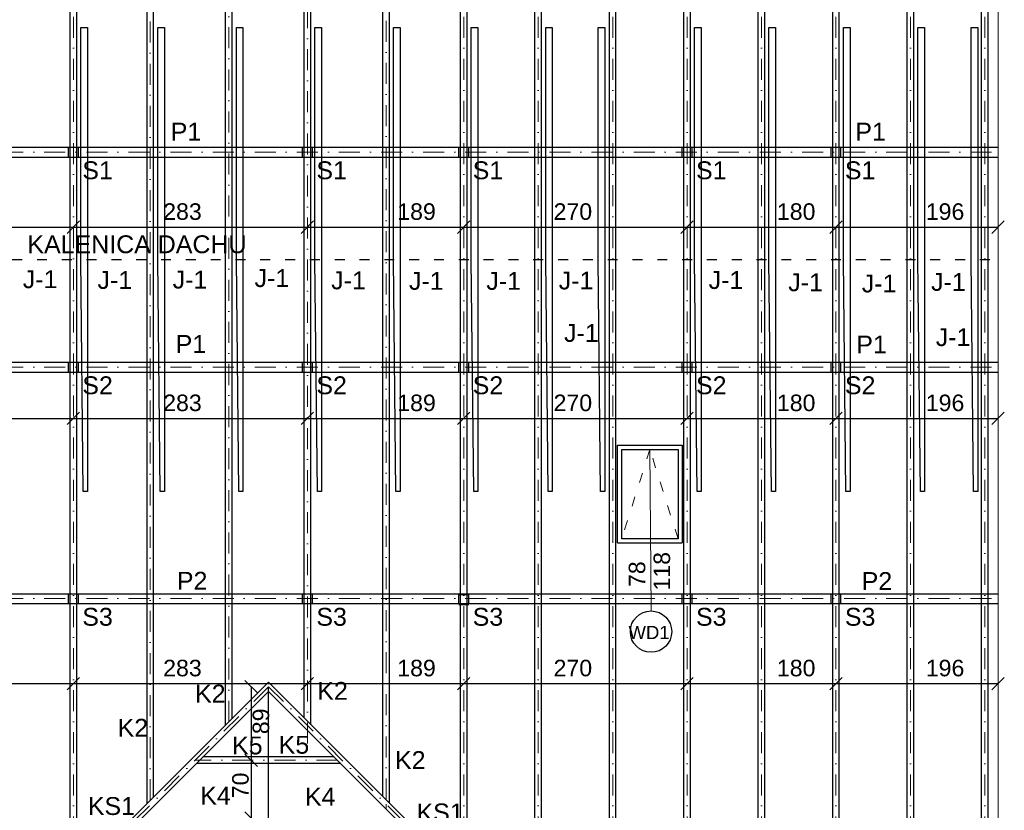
# Model space of a CAD drawing. Header units: millimetres. Extents: x 6528 to 149658, y 3342 to 12852.
# Tile 4 of 122: x 8128 to 9319, y 5584 to 6540. Entities that reach past the tile are written whole.
import ezdxf

# ---------------------------------------------------------------- set-up
doc = ezdxf.new("R2010")
doc.units = ezdxf.units.MM
doc.linetypes.add('ACAD_ISO03W100', pattern=[30, 12, -18])
doc.linetypes.add('DASHDOTX2', pattern=[50.8, 25.4, -12.7, 0, -12.7])
doc.layers.add('R-TAB', color=1, linetype='Continuous')
doc.styles.get("Standard").update_dxf_attribs({"font": 'arial.ttf'})
doc.dimstyles.new('ISO-25', dxfattribs={"dimtxt": 2.5, "dimasz": 2.5, "dimexe": 1.25, "dimexo": 0.625, "dimtad": 1, "dimtxsty": 'Standard', "dimcen": 2.5, "dimadec": 0, "dimazin": 0, "dimtfac": 1, "dimtmove": 0, "dimatfit": 3, "dimfxl": 1, "dimarcsym": 0})

# ---------------------------------------------------------------- blocks, each defined once
blk = doc.blocks.new('_Oblique')
at = {"color": 0, "linetype": 'ByBlock', "lineweight": -2}
blk.add_line((-0.5, -0.5), (0.5, 0.5), dxfattribs=at)
blk = doc.blocks.new('*D306')
at = {"color": 0, "lineweight": -2, "transparency": 16777216}
blk.add_line((8408.1, 5644.1), (8408.1, 5574.1), dxfattribs=at)
at = {"layer": 'Defpoints', "color": 0, "transparency": 16777216}
for p in [(8429.1, 5644.1), (8408.1, 5574.1), (8429.1, 5574.1)]:
    blk.add_point(p, dxfattribs=at)
at = {"color": 0, "lineweight": -2, "transparency": 16777216, "xscale": 15, "yscale": 15, "zscale": 15}
for p, rotation in [((8408.1, 5644.1), 90), ((8408.1, 5574.1), 270)]:
    blk.add_blockref('_Oblique', p, dxfattribs=dict(at, rotation=rotation))
at = {"color": 0, "lineweight": 20, "transparency": 16777216, "insert": (8395.2, 5613.7), "char_height": 20, "attachment_point": 5, "rotation": 90}
blk.add_mtext('70', dxfattribs=at)
blk = doc.blocks.new('*D307')
at = {"color": 0, "lineweight": -2, "transparency": 16777216}
blk.add_line((8408.1, 5733.1), (8408.1, 5644.1), dxfattribs=at)
at = {"layer": 'Defpoints', "color": 0, "transparency": 16777216}
for p in [(8429.1, 5733.1), (8408.1, 5644.1), (8429.1, 5644.1)]:
    blk.add_point(p, dxfattribs=at)
at = {"color": 0, "lineweight": -2, "transparency": 16777216, "xscale": 15, "yscale": 15, "zscale": 15}
for p, rotation in [((8408.1, 5733.1), 90), ((8408.1, 5644.1), 270)]:
    blk.add_blockref('_Oblique', p, dxfattribs=dict(at, rotation=rotation))
at = {"color": 0, "lineweight": 20, "transparency": 16777216, "insert": (8419.9, 5691.2), "char_height": 20, "attachment_point": 5, "rotation": 90}
blk.add_mtext('89', dxfattribs=at)
blk = doc.blocks.new('*D339')
at = {"color": 0, "lineweight": -2, "transparency": 16777216}
blk.add_line((7923.1, 6288.8), (8193.1, 6288.8), dxfattribs=at)
at = {"layer": 'Defpoints', "color": 0, "transparency": 16777216}
for p in [(7923.1, 6385.6), (8193.1, 6391.6), (8193.1, 6288.8)]:
    blk.add_point(p, dxfattribs=at)
at = {"color": 0, "lineweight": -2, "transparency": 16777216, "xscale": 15, "yscale": 15, "zscale": 15, "rotation": 180}
blk.add_blockref('_Oblique', (7923.1, 6288.8), dxfattribs=at)
at = {"color": 0, "lineweight": -2, "transparency": 16777216, "xscale": 15, "yscale": 15, "zscale": 15}
blk.add_blockref('_Oblique', (8193.1, 6288.8), dxfattribs=at)
at = {"color": 0, "lineweight": 20, "transparency": 16777216, "insert": (8055, 6307.5), "char_height": 20, "attachment_point": 5}
blk.add_mtext('270', dxfattribs=at)
blk = doc.blocks.new('*D340')
at = {"color": 0, "lineweight": -2, "transparency": 16777216}
blk.add_line((8193.1, 6288.8), (8476.1, 6288.8), dxfattribs=at)
at = {"layer": 'Defpoints', "color": 0, "transparency": 16777216}
for p in [(8193.1, 6385.6), (8476.1, 6391.6), (8476.1, 6288.8)]:
    blk.add_point(p, dxfattribs=at)
at = {"color": 0, "lineweight": -2, "transparency": 16777216, "xscale": 15, "yscale": 15, "zscale": 15, "rotation": 180}
blk.add_blockref('_Oblique', (8193.1, 6288.8), dxfattribs=at)
at = {"color": 0, "lineweight": -2, "transparency": 16777216, "xscale": 15, "yscale": 15, "zscale": 15}
blk.add_blockref('_Oblique', (8476.1, 6288.8), dxfattribs=at)
at = {"color": 0, "lineweight": 20, "transparency": 16777216, "insert": (8325, 6307.5), "char_height": 20, "attachment_point": 5}
blk.add_mtext('283', dxfattribs=at)
blk = doc.blocks.new('*D341')
at = {"color": 0, "lineweight": -2, "transparency": 16777216}
blk.add_line((8476.1, 6288.8), (8665.1, 6288.8), dxfattribs=at)
at = {"layer": 'Defpoints', "color": 0, "transparency": 16777216}
for p in [(8476.1, 6385.6), (8665.1, 6391.6), (8665.1, 6288.8)]:
    blk.add_point(p, dxfattribs=at)
at = {"color": 0, "lineweight": -2, "transparency": 16777216, "xscale": 15, "yscale": 15, "zscale": 15, "rotation": 180}
blk.add_blockref('_Oblique', (8476.1, 6288.8), dxfattribs=at)
at = {"color": 0, "lineweight": -2, "transparency": 16777216, "xscale": 15, "yscale": 15, "zscale": 15}
blk.add_blockref('_Oblique', (8665.1, 6288.8), dxfattribs=at)
at = {"color": 0, "lineweight": 20, "transparency": 16777216, "insert": (8608, 6307.5), "char_height": 20, "attachment_point": 5}
blk.add_mtext('189', dxfattribs=at)
blk = doc.blocks.new('*D342')
at = {"color": 0, "lineweight": -2, "transparency": 16777216}
blk.add_line((8665.1, 6288.8), (8935.1, 6288.8), dxfattribs=at)
at = {"layer": 'Defpoints', "color": 0, "transparency": 16777216}
for p in [(8665.1, 6385.6), (8935.1, 6391.6), (8935.1, 6288.8)]:
    blk.add_point(p, dxfattribs=at)
at = {"color": 0, "lineweight": -2, "transparency": 16777216, "xscale": 15, "yscale": 15, "zscale": 15, "rotation": 180}
blk.add_blockref('_Oblique', (8665.1, 6288.8), dxfattribs=at)
at = {"color": 0, "lineweight": -2, "transparency": 16777216, "xscale": 15, "yscale": 15, "zscale": 15}
blk.add_blockref('_Oblique', (8935.1, 6288.8), dxfattribs=at)
at = {"color": 0, "lineweight": 20, "transparency": 16777216, "insert": (8797, 6307.5), "char_height": 20, "attachment_point": 5}
blk.add_mtext('270', dxfattribs=at)
blk = doc.blocks.new('*D343')
at = {"color": 0, "lineweight": -2, "transparency": 16777216}
blk.add_line((8935.1, 6288.8), (9115.1, 6288.8), dxfattribs=at)
at = {"layer": 'Defpoints', "color": 0, "transparency": 16777216}
for p in [(8935.1, 6385.6), (9115.1, 6391.6), (9115.1, 6288.8)]:
    blk.add_point(p, dxfattribs=at)
at = {"color": 0, "lineweight": -2, "transparency": 16777216, "xscale": 15, "yscale": 15, "zscale": 15, "rotation": 180}
blk.add_blockref('_Oblique', (8935.1, 6288.8), dxfattribs=at)
at = {"color": 0, "lineweight": -2, "transparency": 16777216, "xscale": 15, "yscale": 15, "zscale": 15}
blk.add_blockref('_Oblique', (9115.1, 6288.8), dxfattribs=at)
at = {"color": 0, "lineweight": 20, "transparency": 16777216, "insert": (9067, 6307.5), "char_height": 20, "attachment_point": 5}
blk.add_mtext('180', dxfattribs=at)
blk = doc.blocks.new('*D344')
at = {"color": 0, "lineweight": -2, "transparency": 16777216}
blk.add_line((9115.1, 6288.8), (9311.1, 6288.8), dxfattribs=at)
at = {"layer": 'Defpoints', "color": 0, "transparency": 16777216}
for p in [(9115.1, 6385.6), (9311.1, 6385.6), (9311.1, 6288.8)]:
    blk.add_point(p, dxfattribs=at)
at = {"color": 0, "lineweight": -2, "transparency": 16777216, "xscale": 15, "yscale": 15, "zscale": 15, "rotation": 180}
blk.add_blockref('_Oblique', (9115.1, 6288.8), dxfattribs=at)
at = {"color": 0, "lineweight": -2, "transparency": 16777216, "xscale": 15, "yscale": 15, "zscale": 15}
blk.add_blockref('_Oblique', (9311.1, 6288.8), dxfattribs=at)
at = {"color": 0, "lineweight": 20, "transparency": 16777216, "insert": (9247, 6307.5), "char_height": 20, "attachment_point": 5}
blk.add_mtext('196', dxfattribs=at)
blk = doc.blocks.new('*D347')
at = {"color": 0, "lineweight": -2, "transparency": 16777216}
blk.add_line((7923.1, 6057.5), (8193.1, 6057.5), dxfattribs=at)
at = {"layer": 'Defpoints', "color": 0, "transparency": 16777216}
for p in [(8193.1, 6160.3), (7923.1, 6154.3), (8193.1, 6057.5)]:
    blk.add_point(p, dxfattribs=at)
at = {"color": 0, "lineweight": -2, "transparency": 16777216, "xscale": 15, "yscale": 15, "zscale": 15, "rotation": 180}
blk.add_blockref('_Oblique', (7923.1, 6057.5), dxfattribs=at)
at = {"color": 0, "lineweight": -2, "transparency": 16777216, "xscale": 15, "yscale": 15, "zscale": 15}
blk.add_blockref('_Oblique', (8193.1, 6057.5), dxfattribs=at)
at = {"color": 0, "lineweight": 20, "transparency": 16777216, "insert": (8055, 6076.2), "char_height": 20, "attachment_point": 5}
blk.add_mtext('270', dxfattribs=at)
blk = doc.blocks.new('*D348')
at = {"color": 0, "lineweight": -2, "transparency": 16777216}
blk.add_line((8193.1, 6057.5), (8476.1, 6057.5), dxfattribs=at)
at = {"layer": 'Defpoints', "color": 0, "transparency": 16777216}
for p in [(8476.1, 6160.3), (8193.1, 6154.3), (8476.1, 6057.5)]:
    blk.add_point(p, dxfattribs=at)
at = {"color": 0, "lineweight": -2, "transparency": 16777216, "xscale": 15, "yscale": 15, "zscale": 15, "rotation": 180}
blk.add_blockref('_Oblique', (8193.1, 6057.5), dxfattribs=at)
at = {"color": 0, "lineweight": -2, "transparency": 16777216, "xscale": 15, "yscale": 15, "zscale": 15}
blk.add_blockref('_Oblique', (8476.1, 6057.5), dxfattribs=at)
at = {"color": 0, "lineweight": 20, "transparency": 16777216, "insert": (8325, 6076.2), "char_height": 20, "attachment_point": 5}
blk.add_mtext('283', dxfattribs=at)
blk = doc.blocks.new('*D349')
at = {"color": 0, "lineweight": -2, "transparency": 16777216}
blk.add_line((8476.1, 6057.5), (8665.1, 6057.5), dxfattribs=at)
at = {"layer": 'Defpoints', "color": 0, "transparency": 16777216}
for p in [(8665.1, 6160.3), (8476.1, 6154.3), (8665.1, 6057.5)]:
    blk.add_point(p, dxfattribs=at)
at = {"color": 0, "lineweight": -2, "transparency": 16777216, "xscale": 15, "yscale": 15, "zscale": 15, "rotation": 180}
blk.add_blockref('_Oblique', (8476.1, 6057.5), dxfattribs=at)
at = {"color": 0, "lineweight": -2, "transparency": 16777216, "xscale": 15, "yscale": 15, "zscale": 15}
blk.add_blockref('_Oblique', (8665.1, 6057.5), dxfattribs=at)
at = {"color": 0, "lineweight": 20, "transparency": 16777216, "insert": (8608, 6076.2), "char_height": 20, "attachment_point": 5}
blk.add_mtext('189', dxfattribs=at)
blk = doc.blocks.new('*D350')
at = {"color": 0, "lineweight": -2, "transparency": 16777216}
blk.add_line((8665.1, 6057.5), (8935.1, 6057.5), dxfattribs=at)
at = {"layer": 'Defpoints', "color": 0, "transparency": 16777216}
for p in [(8935.1, 6160.3), (8665.1, 6154.3), (8935.1, 6057.5)]:
    blk.add_point(p, dxfattribs=at)
at = {"color": 0, "lineweight": -2, "transparency": 16777216, "xscale": 15, "yscale": 15, "zscale": 15, "rotation": 180}
blk.add_blockref('_Oblique', (8665.1, 6057.5), dxfattribs=at)
at = {"color": 0, "lineweight": -2, "transparency": 16777216, "xscale": 15, "yscale": 15, "zscale": 15}
blk.add_blockref('_Oblique', (8935.1, 6057.5), dxfattribs=at)
at = {"color": 0, "lineweight": 20, "transparency": 16777216, "insert": (8797, 6076.2), "char_height": 20, "attachment_point": 5}
blk.add_mtext('270', dxfattribs=at)
blk = doc.blocks.new('*D351')
at = {"color": 0, "lineweight": -2, "transparency": 16777216}
blk.add_line((8935.1, 6057.5), (9115.1, 6057.5), dxfattribs=at)
at = {"layer": 'Defpoints', "color": 0, "transparency": 16777216}
for p in [(9115.1, 6160.3), (8935.1, 6154.3), (9115.1, 6057.5)]:
    blk.add_point(p, dxfattribs=at)
at = {"color": 0, "lineweight": -2, "transparency": 16777216, "xscale": 15, "yscale": 15, "zscale": 15, "rotation": 180}
blk.add_blockref('_Oblique', (8935.1, 6057.5), dxfattribs=at)
at = {"color": 0, "lineweight": -2, "transparency": 16777216, "xscale": 15, "yscale": 15, "zscale": 15}
blk.add_blockref('_Oblique', (9115.1, 6057.5), dxfattribs=at)
at = {"color": 0, "lineweight": 20, "transparency": 16777216, "insert": (9067, 6076.2), "char_height": 20, "attachment_point": 5}
blk.add_mtext('180', dxfattribs=at)
blk = doc.blocks.new('*D352')
at = {"color": 0, "lineweight": -2, "transparency": 16777216}
blk.add_line((9115.1, 6057.5), (9311.1, 6057.5), dxfattribs=at)
at = {"layer": 'Defpoints', "color": 0, "transparency": 16777216}
for p in [(9115.1, 6154.3), (9311.1, 6154.3), (9311.1, 6057.5)]:
    blk.add_point(p, dxfattribs=at)
at = {"color": 0, "lineweight": -2, "transparency": 16777216, "xscale": 15, "yscale": 15, "zscale": 15, "rotation": 180}
blk.add_blockref('_Oblique', (9115.1, 6057.5), dxfattribs=at)
at = {"color": 0, "lineweight": -2, "transparency": 16777216, "xscale": 15, "yscale": 15, "zscale": 15}
blk.add_blockref('_Oblique', (9311.1, 6057.5), dxfattribs=at)
at = {"color": 0, "lineweight": 20, "transparency": 16777216, "insert": (9247, 6076.2), "char_height": 20, "attachment_point": 5}
blk.add_mtext('196', dxfattribs=at)
blk = doc.blocks.new('*D355')
at = {"color": 0, "lineweight": -2, "transparency": 16777216}
blk.add_line((7923.1, 5736.8), (8193.1, 5736.8), dxfattribs=at)
at = {"layer": 'Defpoints', "color": 0, "transparency": 16777216}
for p in [(7923.1, 5833.6), (8193.1, 5839.6), (8193.1, 5736.8)]:
    blk.add_point(p, dxfattribs=at)
at = {"color": 0, "lineweight": -2, "transparency": 16777216, "xscale": 15, "yscale": 15, "zscale": 15, "rotation": 180}
blk.add_blockref('_Oblique', (7923.1, 5736.8), dxfattribs=at)
at = {"color": 0, "lineweight": -2, "transparency": 16777216, "xscale": 15, "yscale": 15, "zscale": 15}
blk.add_blockref('_Oblique', (8193.1, 5736.8), dxfattribs=at)
at = {"color": 0, "lineweight": 20, "transparency": 16777216, "insert": (8055, 5755.5), "char_height": 20, "attachment_point": 5}
blk.add_mtext('270', dxfattribs=at)
blk = doc.blocks.new('*D356')
at = {"color": 0, "lineweight": -2, "transparency": 16777216}
blk.add_line((8193.1, 5736.8), (8476.1, 5736.8), dxfattribs=at)
at = {"layer": 'Defpoints', "color": 0, "transparency": 16777216}
for p in [(8193.1, 5833.6), (8476.1, 5839.6), (8476.1, 5736.8)]:
    blk.add_point(p, dxfattribs=at)
at = {"color": 0, "lineweight": -2, "transparency": 16777216, "xscale": 15, "yscale": 15, "zscale": 15, "rotation": 180}
blk.add_blockref('_Oblique', (8193.1, 5736.8), dxfattribs=at)
at = {"color": 0, "lineweight": -2, "transparency": 16777216, "xscale": 15, "yscale": 15, "zscale": 15}
blk.add_blockref('_Oblique', (8476.1, 5736.8), dxfattribs=at)
at = {"color": 0, "lineweight": 20, "transparency": 16777216, "insert": (8325, 5755.5), "char_height": 20, "attachment_point": 5}
blk.add_mtext('283', dxfattribs=at)
blk = doc.blocks.new('*D357')
at = {"color": 0, "lineweight": -2, "transparency": 16777216}
blk.add_line((8476.1, 5736.8), (8665.1, 5736.8), dxfattribs=at)
at = {"layer": 'Defpoints', "color": 0, "transparency": 16777216}
for p in [(8476.1, 5833.6), (8665.1, 5839.6), (8665.1, 5736.8)]:
    blk.add_point(p, dxfattribs=at)
at = {"color": 0, "lineweight": -2, "transparency": 16777216, "xscale": 15, "yscale": 15, "zscale": 15, "rotation": 180}
blk.add_blockref('_Oblique', (8476.1, 5736.8), dxfattribs=at)
at = {"color": 0, "lineweight": -2, "transparency": 16777216, "xscale": 15, "yscale": 15, "zscale": 15}
blk.add_blockref('_Oblique', (8665.1, 5736.8), dxfattribs=at)
at = {"color": 0, "lineweight": 20, "transparency": 16777216, "insert": (8608, 5755.5), "char_height": 20, "attachment_point": 5}
blk.add_mtext('189', dxfattribs=at)
blk = doc.blocks.new('*D358')
at = {"color": 0, "lineweight": -2, "transparency": 16777216}
blk.add_line((8665.1, 5736.8), (8935.1, 5736.8), dxfattribs=at)
at = {"layer": 'Defpoints', "color": 0, "transparency": 16777216}
for p in [(8665.1, 5833.6), (8935.1, 5839.6), (8935.1, 5736.8)]:
    blk.add_point(p, dxfattribs=at)
at = {"color": 0, "lineweight": -2, "transparency": 16777216, "xscale": 15, "yscale": 15, "zscale": 15, "rotation": 180}
blk.add_blockref('_Oblique', (8665.1, 5736.8), dxfattribs=at)
at = {"color": 0, "lineweight": -2, "transparency": 16777216, "xscale": 15, "yscale": 15, "zscale": 15}
blk.add_blockref('_Oblique', (8935.1, 5736.8), dxfattribs=at)
at = {"color": 0, "lineweight": 20, "transparency": 16777216, "insert": (8797, 5755.5), "char_height": 20, "attachment_point": 5}
blk.add_mtext('270', dxfattribs=at)
blk = doc.blocks.new('*D359')
at = {"color": 0, "lineweight": -2, "transparency": 16777216}
blk.add_line((8935.1, 5736.8), (9115.1, 5736.8), dxfattribs=at)
at = {"layer": 'Defpoints', "color": 0, "transparency": 16777216}
for p in [(8935.1, 5833.6), (9115.1, 5839.6), (9115.1, 5736.8)]:
    blk.add_point(p, dxfattribs=at)
at = {"color": 0, "lineweight": -2, "transparency": 16777216, "xscale": 15, "yscale": 15, "zscale": 15, "rotation": 180}
blk.add_blockref('_Oblique', (8935.1, 5736.8), dxfattribs=at)
at = {"color": 0, "lineweight": -2, "transparency": 16777216, "xscale": 15, "yscale": 15, "zscale": 15}
blk.add_blockref('_Oblique', (9115.1, 5736.8), dxfattribs=at)
at = {"color": 0, "lineweight": 20, "transparency": 16777216, "insert": (9067, 5755.5), "char_height": 20, "attachment_point": 5}
blk.add_mtext('180', dxfattribs=at)
blk = doc.blocks.new('*D360')
at = {"color": 0, "lineweight": -2, "transparency": 16777216}
blk.add_line((9115.1, 5736.8), (9311.1, 5736.8), dxfattribs=at)
at = {"layer": 'Defpoints', "color": 0, "transparency": 16777216}
for p in [(9115.1, 5833.6), (9311.1, 5833.6), (9311.1, 5736.8)]:
    blk.add_point(p, dxfattribs=at)
at = {"color": 0, "lineweight": -2, "transparency": 16777216, "xscale": 15, "yscale": 15, "zscale": 15, "rotation": 180}
blk.add_blockref('_Oblique', (9115.1, 5736.8), dxfattribs=at)
at = {"color": 0, "lineweight": -2, "transparency": 16777216, "xscale": 15, "yscale": 15, "zscale": 15}
blk.add_blockref('_Oblique', (9311.1, 5736.8), dxfattribs=at)
at = {"color": 0, "lineweight": 20, "transparency": 16777216, "insert": (9247, 5755.5), "char_height": 20, "attachment_point": 5}
blk.add_mtext('196', dxfattribs=at)

msp = doc.modelspace()

# ---------------------------------------------------------------- linework, layer by layer
at = {"lineweight": 30}
for p, q in [((8189.133, 5398.059), (8189.133, 7101.059)), ((8197.133, 5398.059), (8197.133, 7101.059)), ((8282.133, 5591.716), (8282.133, 7101.059)), ((8290.133, 5599.716), (8290.133, 7101.059)), ((8377.133, 5686.716), (8377.133, 7101.059)), ((8385.133, 5694.716), (8385.133, 7101.059)), ((8472.133, 5695.716), (8472.133, 7101.059)), ((8480.133, 5687.716), (8480.133, 7101.059)), ((8567.133, 5600.716), (8567.133, 7101.059)), ((8575.133, 5592.716), (8575.133, 7101.059)), ((8661.133, 5398.059), (8661.133, 7101.059)), ((8669.133, 5398.059), (8669.133, 7101.059)), ((8751.133, 5398.059), (8751.133, 7101.059)), ((8759.133, 5398.059), (8759.133, 7101.059)), ((8841.133, 5398.059), (8841.133, 7101.059)), ((8849.133, 5398.059), (8849.133, 7101.059)), ((8931.133, 5398.059), (8931.133, 7101.059)), ((8939.133, 5398.059), (8939.133, 7101.059)), ((9021.133, 5398.059), (9021.133, 7101.059)), ((9029.133, 5398.059), (9029.133, 7101.059)), ((9111.133, 5398.059), (9111.133, 7101.059)), ((9119.133, 5398.059), (9119.133, 7101.059)), ((9201.133, 5398.059), (9201.133, 7101.059)), ((9209.133, 5398.059), (9209.133, 7101.059)), ((9291.133, 5398.059), (9291.133, 7101.059)), ((9299.133, 5398.059), (9299.133, 7101.059)), ((8202.133, 6249.559), (8202.133, 6530.059)), ((8202.133, 6530.059), (8210.133, 6530.059)), ((8210.133, 6530.059), (8210.133, 5969.059)), ((8295.133, 6249.559), (8295.133, 6530.059)), ((8295.133, 6530.059), (8303.133, 6530.059)), ((8303.133, 6530.059), (8303.133, 5969.059)), ((8390.133, 6249.559), (8390.133, 6530.059)), ((8390.133, 6530.059), (8398.133, 6530.059)), ((8398.133, 6530.059), (8398.133, 5969.059)), ((8485.133, 6249.559), (8485.133, 6530.059)), ((8485.133, 6530.059), (8493.133, 6530.059)), ((8493.133, 6530.059), (8493.133, 5969.059)), ((8580.133, 6249.559), (8580.133, 6530.059)), ((8580.133, 6530.059), (8588.133, 6530.059)), ((8588.133, 6530.059), (8588.133, 5969.059)), ((8674.133, 6249.559), (8674.133, 6530.059)), ((8674.133, 6530.059), (8682.133, 6530.059)), ((8682.133, 6530.059), (8682.133, 5969.059)), ((8764.133, 6249.559), (8764.133, 6530.059)), ((8764.133, 6530.059), (8772.133, 6530.059)), ((8772.133, 6530.059), (8772.133, 5969.059)), ((8827.508, 6249.559), (8827.508, 6530.059)), ((8827.508, 6530.059), (8835.508, 6530.059)), ((8835.508, 6530.059), (8835.508, 5969.059)), ((8944.133, 6249.559), (8944.133, 6530.059)), ((8944.133, 6530.059), (8952.133, 6530.059)), ((8952.133, 6530.059), (8952.133, 5969.059)), ((9034.133, 6249.559), (9034.133, 6530.059)), ((9034.133, 6530.059), (9042.133, 6530.059)), ((9042.133, 6530.059), (9042.133, 5969.059)), ((9124.133, 6249.559), (9124.133, 6530.059)), ((9124.133, 6530.059), (9132.133, 6530.059)), ((9132.133, 6530.059), (9132.133, 5969.059)), ((9214.133, 6249.559), (9214.133, 6530.059)), ((9214.133, 6530.059), (9222.133, 6530.059)), ((9222.133, 6530.059), (9222.133, 5969.059)), ((9278.424, 6249.559), (9278.424, 6530.059)), ((9278.424, 6530.059), (9286.424, 6530.059)), ((9286.424, 6530.059), (9286.424, 5969.059)), ((7547.133, 6385.559), (9311.133, 6385.559)), ((8187.133, 6373.559), (8187.133, 6385.559)), ((8199.133, 6373.559), (8199.133, 6385.559)), ((8470.133, 6373.559), (8470.133, 6385.559)), ((8482.133, 6373.559), (8482.133, 6385.559)), ((8659.133, 6373.559), (8659.133, 6385.559)), ((8671.133, 6373.559), (8671.133, 6385.559)), ((8929.133, 6373.559), (8929.133, 6385.559)), ((8941.133, 6373.559), (8941.133, 6385.559)), ((9109.133, 6373.559), (9109.133, 6385.559)), ((9121.133, 6373.559), (9121.133, 6385.559)), ((7547.133, 6373.559), (9311.133, 6373.559)), ((8205.133, 5969.059), (8202.133, 6249.559)), ((8298.133, 5969.059), (8295.133, 6249.559)), ((8393.133, 5969.059), (8390.133, 6249.559)), ((8488.133, 5969.059), (8485.133, 6249.559)), ((8583.133, 5969.059), (8580.133, 6249.559)), ((8677.133, 5969.059), (8674.133, 6249.559)), ((8767.133, 5969.059), (8764.133, 6249.559)), ((8830.508, 5969.059), (8827.508, 6249.559)), ((8947.133, 5969.059), (8944.133, 6249.559)), ((9037.133, 5969.059), (9034.133, 6249.559)), ((9127.133, 5969.059), (9124.133, 6249.559)), ((9217.133, 5969.059), (9214.133, 6249.559)), ((9281.424, 5969.059), (9278.424, 6249.559)), ((7547.133, 6125.559), (9311.133, 6125.559)), ((8187.133, 6113.559), (8187.133, 6125.559)), ((8199.133, 6113.559), (8199.133, 6125.559)), ((8470.133, 6113.559), (8470.133, 6125.559)), ((8482.133, 6113.559), (8482.133, 6125.559)), ((8659.133, 6113.559), (8659.133, 6125.559)), ((8671.133, 6113.559), (8671.133, 6125.559)), ((8929.133, 6113.559), (8929.133, 6125.559)), ((8941.133, 6113.559), (8941.133, 6125.559)), ((9109.133, 6113.559), (9109.133, 6125.559)), ((9121.133, 6113.559), (9121.133, 6125.559)), ((7547.133, 6113.559), (9311.133, 6113.559)), ((8851.133, 6025.059), (8929.133, 6025.059)), ((8851.133, 5907.059), (8851.133, 6025.059)), ((8929.133, 6025.059), (8929.133, 5907.059)), ((8856.133, 6020.059), (8924.133, 6020.059)), ((8856.133, 5912.059), (8856.133, 6020.059)), ((8924.133, 6020.059), (8924.133, 5912.059)), ((8210.133, 5969.059), (8205.133, 5969.059)), ((8303.133, 5969.059), (8298.133, 5969.059)), ((8398.133, 5969.059), (8393.133, 5969.059)), ((8493.133, 5969.059), (8488.133, 5969.059)), ((8588.133, 5969.059), (8583.133, 5969.059)), ((8682.133, 5969.059), (8677.133, 5969.059)), ((8772.133, 5969.059), (8767.133, 5969.059)), ((8835.508, 5969.059), (8830.508, 5969.059)), ((8952.133, 5969.059), (8947.133, 5969.059)), ((9042.133, 5969.059), (9037.133, 5969.059)), ((9132.133, 5969.059), (9127.133, 5969.059)), ((9222.133, 5969.059), (9217.133, 5969.059)), ((9286.424, 5969.059), (9281.424, 5969.059)), ((8851.133, 5907.059), (8929.133, 5907.059)), ((8924.133, 5912.059), (8856.133, 5912.059)), ((7547.133, 5845.559), (9311.133, 5845.559)), ((8187.133, 5833.559), (8187.133, 5845.559)), ((8199.133, 5833.559), (8199.133, 5845.559)), ((8470.133, 5833.559), (8470.133, 5845.559)), ((8482.133, 5833.559), (8482.133, 5845.559)), ((8659.133, 5833.559), (8659.133, 5845.559)), ((8671.133, 5833.559), (8671.133, 5845.559)), ((8929.133, 5833.559), (8929.133, 5845.559)), ((8941.133, 5833.559), (8941.133, 5845.559)), ((9109.133, 5833.559), (9109.133, 5845.559)), ((9121.133, 5833.559), (9121.133, 5845.559)), ((7547.133, 5833.559), (9311.133, 5833.559)), ((8671.133, 5844.059), (8659.133, 5844.059)), ((8671.133, 5832.059), (8659.133, 5832.059)), ((8429.133, 5738.716), (8138.476, 5448.059)), ((8429.133, 5738.716), (8719.79, 5448.059)), ((8429.133, 5727.402), (8149.79, 5448.059)), ((8429.133, 5508.059), (8429.133, 5733.059)), ((8429.133, 5727.402), (8708.476, 5448.059)), ((8508.476, 5648.059), (8349.79, 5648.059)), ((8516.476, 5640.059), (8341.79, 5640.059))]:
    msp.add_line(p, q, dxfattribs=at)
at = {"linetype": 'DASHDOTX2', "lineweight": 0}
for p, q in [((8193.133, 5398.059), (8193.133, 7101.059)), ((8286.133, 5595.716), (8286.133, 7101.059)), ((8381.133, 5690.716), (8381.133, 7101.059)), ((8476.133, 5664.216), (8476.133, 7101.059)), ((8571.133, 5596.716), (8571.133, 7101.059)), ((8665.133, 5398.059), (8665.133, 7101.059)), ((8755.133, 5398.059), (8755.133, 7101.059)), ((8845.133, 5398.059), (8845.133, 7101.059)), ((8935.133, 5398.059), (8935.133, 7101.059)), ((9025.133, 5398.059), (9025.133, 7101.059)), ((9115.133, 5398.059), (9115.133, 7101.059)), ((9205.133, 5398.059), (9205.133, 7101.059)), ((9295.133, 5398.059), (9295.133, 7101.059)), ((7547.133, 6379.559), (9311.133, 6379.559)), ((7547.133, 6379.559), (9311.133, 6379.559)), ((7547.133, 6119.559), (9311.133, 6119.559)), ((7547.133, 5839.559), (9311.133, 5839.559)), ((7547.133, 5839.559), (9311.133, 5839.559)), ((8512.476, 5644.059), (8340.133, 5644.059)), ((8571.133, 5585.402), (8571.133, 5591.059))]:
    msp.add_line(p, q, dxfattribs=at)
at = {"lineweight": 20}
for p, q in [((9311.133, 6991.059), (9311.133, 6441.059)), ((9311.133, 6441.059), (9311.133, 6113.059)), ((8890.133, 6020.059), (8891.537, 5824.663)), ((9311.133, 5953.059), (9311.133, 5851.059)), ((9311.133, 5851.059), (9311.133, 5551.059))]:
    msp.add_line(p, q, dxfattribs=at)
at = {"lineweight": 0}
for p, q in [((9311.133, 5508.059), (9311.133, 6991.059)), ((8849.133, 6113.559), (8931.133, 6113.559))]:
    msp.add_line(p, q, dxfattribs=at)
at = {"linetype": 'ACAD_ISO03W100', "lineweight": 30}
for p, q in [((7549.133, 6249.559), (9311.133, 6249.559)), ((8429.133, 5508.059), (8429.133, 5733.059))]:
    msp.add_line(p, q, dxfattribs=at)
at = {"linetype": 'Continuous', "lineweight": 20}
msp.add_line((9311.133, 6113.059), (9311.133, 5953.059), dxfattribs=at)
at = {"linetype": 'ACAD_ISO03W100', "lineweight": 20}
for p, q in [((8890.133, 6020.059), (8856.133, 5912.059)), ((8924.133, 5912.059), (8890.133, 6020.059))]:
    msp.add_line(p, q, dxfattribs=at)
at = {"linetype": 'DASHDOTX2', "lineweight": 20}
for q in [(8144.133, 5448.059), (8714.133, 5448.059)]:
    msp.add_line((8429.133, 5733.059), q, dxfattribs=at)
msp.add_circle((8891.537, 5799.663), 25)

# ---------------------------------------------------------------- texts
at = {"lineweight": 20, "char_height": 20, "attachment_point": 1, "rotation": 90}
for s, insert in [('118', (8894.544, 5849.375)), ('\\pt0;78', (8864.534, 5853.63))]:
    msp.add_mtext_dynamic_manual_height_columns(s, width=37.21157, gutter_width=12.5, heights=[0], dxfattribs=dict(at, insert=insert))
at = {"insert": (8913.969, 5806.675), "char_height": 16, "attachment_point": 3}
msp.add_mtext_dynamic_manual_height_columns('WD1', width=68.36029, gutter_width=12.5, heights=[0], dxfattribs=at)
at = {"layer": 'R-TAB', "color": 0, "ltscale": 24, "char_height": 21.6, "width": 490.72064, "attachment_point": 1}
for s, insert in [('P1', (8310.844, 6415.164)), ('P1', (9138.505, 6415.109)), ('S1', (8203.904, 6368.381)), ('S1', (8486.904, 6368.381)), ('S1', (8675.904, 6368.381)), ('S1', (8945.904, 6368.381)), ('S1', (9125.904, 6368.381)), ('KALENICA DACHU', (8137.533, 6278.91)), ('J-1', (8412.16, 6238.016)), ('J-1', (8131.961, 6236.641)), ('J-1', (8222.303, 6235.724)), ('J-1', (8313.104, 6236.183)), ('J-1', (8504.795, 6235.266)), ('J-1', (8598.852, 6234.63)), ('J-1', (8692.391, 6234.63)), ('J-1', (8779.91, 6235.092)), ('J-1', (8961.127, 6235.674)), ('J-1', (9057.397, 6232.919)), ('J-1', (9146.344, 6231.508)), ('J-1', (9230.115, 6233.389)), ('J-1', (8786.393, 6171.694)), ('J-1', (9235.762, 6166.605)), ('P1', (8316.829, 6158.362)), ('P1', (9139.678, 6157.698)), ('S2', (8203.904, 6108.381)), ('S2', (8486.904, 6108.381)), ('S2', (8675.904, 6108.381)), ('S2', (8945.904, 6108.381)), ('S2', (9125.904, 6108.381)), ('P2', (8318.246, 5871.979)), ('P2', (9146.191, 5871.638)), ('S3', (8203.904, 5828.381)), ('S3', (8486.904, 5828.381)), ('S3', (8675.904, 5828.381)), ('S3', (8945.904, 5828.381)), ('S3', (9125.904, 5828.381)), ('K2', (8487.971, 5738.791)), ('K2', (8340.231, 5735.498)), ('K2', (8246.648, 5694.2)), ('K5', (8384.956, 5672.797)), ('K5', (8441.339, 5673.622)), ('K2', (8582, 5655.122)), ('K4', (8346.433, 5612.186)), ('K4', (8473.046, 5610.894)), ('KS1', (8210.575, 5599.555)), ('KS1', (8607.934, 5591.809))]:
    msp.add_mtext(s, dxfattribs=dict(at, insert=insert))

# ---------------------------------------------------------------- dimensions: what is measured, and where the dimension line sits
at = {"lineweight": 20}
for base, p1, p2, picture, middle in [((8193.133, 6288.827), (7923.133, 6385.559), (8193.133, 6391.559), '*D339', (8054.986, 6307.501)), ((8476.133, 6288.827), (8193.133, 6385.559), (8476.133, 6391.559), '*D340', (8324.986, 6307.501)), ((8665.133, 6288.827), (8476.133, 6385.559), (8665.133, 6391.559), '*D341', (8607.986, 6307.501)), ((8935.133, 6288.827), (8665.133, 6385.559), (8935.133, 6391.559), '*D342', (8796.986, 6307.501)), ((9115.133, 6288.827), (8935.133, 6385.559), (9115.133, 6391.559), '*D343', (9066.986, 6307.501)), ((9311.133, 6288.827), (9115.133, 6385.559), (9311.133, 6385.559), '*D344', (9246.986, 6307.501)), ((8193.133, 6057.534), (7923.133, 6154.265), (8193.133, 6160.265), '*D347', (8054.986, 6076.208)), ((8476.133, 6057.534), (8193.133, 6154.265), (8476.133, 6160.265), '*D348', (8324.986, 6076.208)), ((8665.133, 6057.534), (8476.133, 6154.265), (8665.133, 6160.265), '*D349', (8607.986, 6076.208)), ((8935.133, 6057.534), (8665.133, 6154.265), (8935.133, 6160.265), '*D350', (8796.986, 6076.208)), ((9115.133, 6057.534), (8935.133, 6154.265), (9115.133, 6160.265), '*D351', (9066.986, 6076.208)), ((9311.133, 6057.534), (9115.133, 6154.265), (9311.133, 6154.265), '*D352', (9246.986, 6076.208)), ((8193.133, 5736.827), (7923.133, 5833.559), (8193.133, 5839.559), '*D355', (8054.986, 5755.501)), ((8476.133, 5736.827), (8193.133, 5833.559), (8476.133, 5839.559), '*D356', (8324.986, 5755.501)), ((8665.133, 5736.827), (8476.133, 5833.559), (8665.133, 5839.559), '*D357', (8607.986, 5755.501)), ((8935.133, 5736.827), (8665.133, 5833.559), (8935.133, 5839.559), '*D358', (8796.986, 5755.501)), ((9115.133, 5736.827), (8935.133, 5833.559), (9115.133, 5839.559), '*D359', (9066.986, 5755.501)), ((9311.133, 5736.827), (9115.133, 5833.559), (9311.133, 5833.559), '*D360', (9246.986, 5755.501))]:
    dim = msp.add_linear_dim(base=base, p1=p1, p2=p2, dimstyle='ISO-25', override={"dimtxt": 20, "dimasz": 15, "dimblk1": 'Oblique', "dimblk2": 'Oblique', "dimsah": 1, "dimse1": 1, "dimse2": 1, "dimtmove": 2}, dxfattribs=at)
    dim.commit()
    dim.dimension.update_dxf_attribs({"geometry": picture, "text_midpoint": middle, "dimtype": 160})
for base, p1, p2, picture, middle in [((8408.123, 5644.059), (8429.133, 5733.059), (8429.133, 5644.059), '*D307', (8419.876, 5691.195)), ((8408.123, 5574.059), (8429.133, 5644.059), (8429.133, 5574.059), '*D306', (8395.151, 5613.729))]:
    dim = msp.add_linear_dim(base=base, p1=p1, p2=p2, angle=90, dimstyle='ISO-25', override={"dimtxt": 20, "dimasz": 15, "dimblk1": 'Oblique', "dimblk2": 'Oblique', "dimsah": 1, "dimse1": 1, "dimse2": 1, "dimtmove": 2}, dxfattribs=at)
    dim.commit()
    dim.dimension.update_dxf_attribs({"geometry": picture, "text_midpoint": middle, "dimtype": 160})

doc.saveas('drawing.dxf')
